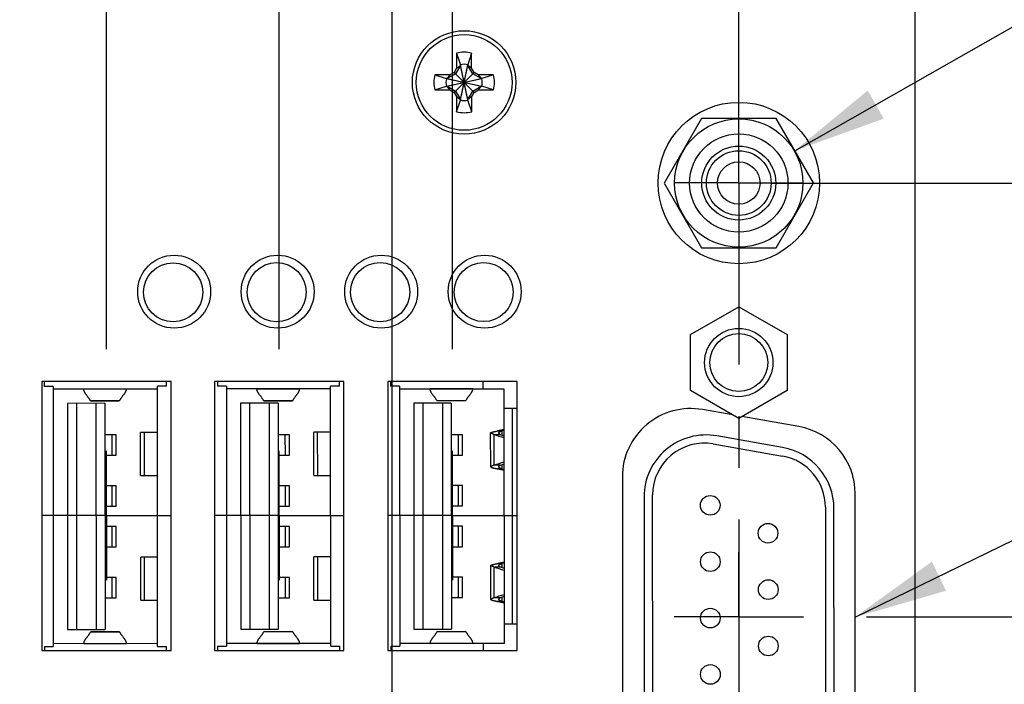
# Model space of a CAD drawing. Header units: inches. Extents: x 0.2 to 16.8, y 0.2 to 10.8.
# Tile 8 of 17: x 8.4 to 10.3, y 6.5 to 7.8. Entities that reach past the tile are written whole.
import ezdxf

# ---------------------------------------------------------------- set-up
doc = ezdxf.new("R2010")
doc.units = ezdxf.units.IN
doc.header["$LTSCALE"] = 0.935
doc.header["$MEASUREMENT"] = 0
doc.linetypes.add('CENTER', pattern=[0.6, 0.375, -0.075, 0.075, -0.075])
doc.layers.get('0').update_dxf_attribs({"linetype": 'CONTINUOUS'})
for name, color, linetype in [('02___PRT_ALL_AXES', 7, 'CONTINUOUS'), ('DETAIL', 7, 'CONTINUOUS'), ('DIMENSIONS', 7, 'CONTINUOUS')]:
    doc.layers.add(name, color=color, linetype=linetype)
doc.styles.get("Standard").update_dxf_attribs({"font": 'txt', "width": 0.8})
doc.dimstyles.new('DIMSTYLE_1', dxfattribs={"dimtxt": 0.125, "dimasz": 0.18, "dimexe": 0.125, "dimexo": 0.0625, "dimgap": 0.09, "dimtad": 0, "dimtih": 1, "dimtoh": 1, "dimdec": 3, "dimzin": 4, "dimdsep": 46, "dimtxsty": 'STANDARD', "dimblk": '_FILLED', "dimblk1": '_FILLED', "dimblk2": '_FILLED', "dimcen": 0.09, "dimadec": 0, "dimazin": 0, "dimtp": 0.01, "dimtm": 0.01, "dimtfac": 1, "dimtdec": 3, "dimtofl": 0, "dimtmove": 0, "dimatfit": 3, "dimldrblk": '_FILLED', "dimfxl": 1, "dimtolj": 1, "dimtzin": 4, "dimarcsym": 0})
doc.dimstyles.get("Standard").update_dxf_attribs({"dimtxt": 0.125, "dimasz": 0.18, "dimexe": 0.125, "dimexo": 0.0625, "dimgap": 0.09, "dimtad": 0, "dimtih": 1, "dimtoh": 1, "dimdec": 3, "dimzin": 4, "dimdsep": 46, "dimtxsty": 'STANDARD', "dimblk": '_FILLED', "dimblk1": '_FILLED', "dimblk2": '_FILLED', "dimcen": 0.09, "dimadec": 0, "dimazin": 0, "dimtol": 1, "dimtp": 0.01, "dimtm": 0.01, "dimtfac": 1, "dimtdec": 3, "dimtofl": 0, "dimtmove": 0, "dimatfit": 3, "dimldrblk": '_FILLED', "dimfxl": 1, "dimtolj": 1, "dimtzin": 4, "dimarcsym": 0})

# ---------------------------------------------------------------- blocks, each defined once
blk = doc.blocks.new('*D4')
at = {"layer": 'DIMENSIONS', "color": 2, "linetype": 'CONTINUOUS'}
blk.add_line((10.0639, 6.6359), (10.8464, 6.6359), dxfattribs=at)
at = {"layer": 'DIMENSIONS', "color": 2, "linetype": 'CONTINUOUS', "insert": (10.9089, 6.6984), "char_height": 0.125, "width": 1.325, "attachment_point": 1, "line_spacing_factor": 0.9}
blk.add_mtext('3.430{\\Ftxt.shx;\\W1.000000;\\H0.125000; }[87.12]', dxfattribs=at)
blk = doc.blocks.new('_FILLED')
at = {"color": 0, "linetype": 'BYBLOCK'}
blk.add_solid([(0, 0), (-1, 0.174), (-1, -0.174)], dxfattribs=at)
blk = doc.blocks.new('*D5')
at = {"layer": 'DIMENSIONS', "color": 2, "linetype": 'CONTINUOUS'}
blk.add_line((9.8799, 7.4748), (10.8464, 7.4748), dxfattribs=at)
at = {"layer": 'DIMENSIONS', "color": 2, "linetype": 'CONTINUOUS', "insert": (10.9089, 7.5373), "char_height": 0.125, "width": 1.425, "attachment_point": 1, "line_spacing_factor": 0.9}
blk.add_mtext('4.269{\\Ftxt.shx;\\W1.000000;\\H0.125000; }[108.43]', dxfattribs=at)
blk = doc.blocks.new('*D17')
at = {"layer": 'DIMENSIONS', "color": 2, "linetype": 'CONTINUOUS'}
blk.add_line((8.2604, 7.1539), (8.2604, 8.837), dxfattribs=at)
at = {"layer": 'DIMENSIONS', "color": 2, "linetype": 'CONTINUOUS', "insert": (8.1979, 8.8995), "char_height": 0.125, "width": 1.325, "attachment_point": 1, "rotation": 90, "line_spacing_factor": 0.9}
blk.add_mtext('1.404{\\Ftxt.shx;\\W1.000000;\\H0.125000; }[35.67]', dxfattribs=at)
blk = doc.blocks.new('*D18')
at = {"layer": 'DIMENSIONS', "color": 2, "linetype": 'CONTINUOUS'}
blk.add_line((8.5954, 7.1539), (8.5954, 8.837), dxfattribs=at)
at = {"layer": 'DIMENSIONS', "color": 2, "linetype": 'CONTINUOUS', "insert": (8.5329, 8.8995), "char_height": 0.125, "width": 1.325, "attachment_point": 1, "rotation": 90, "line_spacing_factor": 0.9}
blk.add_mtext('1.069{\\Ftxt.shx;\\W1.000000;\\H0.125000; }[27.16]', dxfattribs=at)
blk = doc.blocks.new('*D19')
at = {"layer": 'DIMENSIONS', "color": 2, "linetype": 'CONTINUOUS'}
blk.add_line((8.9294, 7.1539), (8.9294, 8.837), dxfattribs=at)
at = {"layer": 'DIMENSIONS', "color": 2, "linetype": 'CONTINUOUS', "insert": (8.8669, 8.8995), "char_height": 0.125, "width": 1.225, "attachment_point": 1, "rotation": 90, "line_spacing_factor": 0.9}
blk.add_mtext('.735{\\Ftxt.shx;\\W1.000000;\\H0.125000; }[18.68]', dxfattribs=at)
blk = doc.blocks.new('*D20')
at = {"layer": 'DIMENSIONS', "color": 2, "linetype": 'CONTINUOUS'}
for p, q in [((9.4937, 8.5109), (9.4937, 8.837)), ((9.2644, 8.4345), (9.4937, 8.5109)), ((9.2644, 7.1539), (9.2644, 8.4345))]:
    blk.add_line(p, q, dxfattribs=at)
at = {"layer": 'DIMENSIONS', "color": 2, "linetype": 'CONTINUOUS', "insert": (9.4312, 8.8995), "char_height": 0.125, "width": 1.225, "attachment_point": 1, "rotation": 90, "line_spacing_factor": 0.9}
blk.add_mtext('.400{\\Ftxt.shx;\\W1.000000;\\H0.125000; }[10.17]', dxfattribs=at)
blk = doc.blocks.new('*D21')
at = {"layer": 'DIMENSIONS', "color": 2, "linetype": 'CONTINUOUS'}
blk.add_line((9.8174, 7.5373), (9.8174, 8.837), dxfattribs=at)
at = {"layer": 'DIMENSIONS', "color": 2, "linetype": 'CONTINUOUS', "insert": (9.7549, 8.8995), "char_height": 0.125, "width": 1.125, "attachment_point": 1, "rotation": 90, "line_spacing_factor": 0.9}
blk.add_mtext('.153{\\Ftxt.shx;\\W1.000000;\\H0.125000; }[3.88]', dxfattribs=at)
blk = doc.blocks.new('*D27')
at = {"layer": 'DIMENSIONS', "color": 2, "linetype": 'CONTINUOUS'}
blk.add_line((7.4434, 6.4705), (7.4434, 8.837), dxfattribs=at)
at = {"layer": 'DIMENSIONS', "color": 2, "linetype": 'CONTINUOUS', "insert": (7.3809, 8.8995), "char_height": 0.125, "width": 1.325, "attachment_point": 1, "rotation": 90, "line_spacing_factor": 0.9}
blk.add_mtext('2.221{\\Ftxt.shx;\\W1.000000;\\H0.125000; }[56.42]', dxfattribs=at)
blk = doc.blocks.new('*D30')
at = {"layer": 'DIMENSIONS', "color": 2, "linetype": 'CONTINUOUS'}
blk.add_line((9.1474, 6.3565), (9.1474, 8.837), dxfattribs=at)
at = {"layer": 'DIMENSIONS', "color": 2, "linetype": 'CONTINUOUS', "insert": (9.0849, 8.8995), "char_height": 0.125, "width": 1.225, "attachment_point": 1, "rotation": 90, "line_spacing_factor": 0.9}
blk.add_mtext('.517{\\Ftxt.shx;\\W1.000000;\\H0.125000; }[13.14]', dxfattribs=at)

msp = doc.modelspace()

# ---------------------------------------------------------------- linework, layer by layer
at = {"color": 7, "linetype": 'CONTINUOUS'}
for p, q in [((10.1584, 3.8556), (10.1584, 8.149)), ((9.2721, 7.7259), (9.2721, 7.6968)), ((9.2721, 7.7259), (9.2794, 7.7036)), ((9.3012, 7.7259), (9.2939, 7.7036)), ((9.3012, 7.6968), (9.3012, 7.7259)), ((9.2674, 7.6886), (9.2592, 7.6839)), ((9.2721, 7.6968), (9.2674, 7.6886)), ((9.2674, 7.65), (9.306, 7.6886)), ((9.306, 7.65), (9.2674, 7.6886)), ((9.2794, 7.7022), (9.27, 7.6859)), ((9.2721, 7.6968), (9.2794, 7.7022)), ((9.2794, 7.635), (9.2939, 7.7036)), ((9.2794, 7.7036), (9.2794, 7.7022)), ((9.294, 7.635), (9.2794, 7.7036)), ((9.2794, 7.6364), (9.2939, 7.7022)), ((9.294, 7.6365), (9.2794, 7.7022)), ((9.2939, 7.7022), (9.2939, 7.7036)), ((9.3033, 7.686), (9.2939, 7.7022)), ((9.3012, 7.6968), (9.2939, 7.7022)), ((9.306, 7.6886), (9.3012, 7.6968)), ((9.3141, 7.6839), (9.306, 7.6886)), ((9.2592, 7.6839), (9.23, 7.6838)), ((9.23, 7.6838), (9.2523, 7.6766)), ((9.2538, 7.6766), (9.2523, 7.6766)), ((9.2523, 7.6766), (9.321, 7.662)), ((9.2524, 7.662), (9.321, 7.6766)), ((9.27, 7.6859), (9.2538, 7.6766)), ((9.2592, 7.6839), (9.2538, 7.6766)), ((9.2538, 7.662), (9.3195, 7.6766)), ((9.2538, 7.6766), (9.3195, 7.662)), ((9.3195, 7.6766), (9.3033, 7.686)), ((9.3141, 7.6839), (9.3195, 7.6766)), ((9.3433, 7.6839), (9.3141, 7.6839)), ((9.321, 7.6766), (9.3195, 7.6766)), ((9.3433, 7.6839), (9.321, 7.6766)), ((9.2301, 7.6547), (9.2524, 7.662)), ((9.2301, 7.6547), (9.2592, 7.6547)), ((9.2524, 7.662), (9.2538, 7.662)), ((9.2592, 7.6547), (9.2538, 7.662)), ((9.2538, 7.662), (9.27, 7.6527)), ((9.2592, 7.6547), (9.2674, 7.65)), ((9.2674, 7.65), (9.2721, 7.6418)), ((9.27, 7.6527), (9.2794, 7.6364)), ((9.294, 7.6365), (9.3033, 7.6527)), ((9.3013, 7.6418), (9.306, 7.65)), ((9.3033, 7.6527), (9.3195, 7.662)), ((9.306, 7.65), (9.3142, 7.6548)), ((9.3142, 7.6548), (9.3195, 7.662)), ((9.3142, 7.6548), (9.3433, 7.6548)), ((9.3195, 7.662), (9.321, 7.662)), ((9.3433, 7.6548), (9.321, 7.662)), ((9.2721, 7.6418), (9.2721, 7.6127)), ((9.2721, 7.6418), (9.2794, 7.6364)), ((9.2721, 7.6127), (9.2794, 7.635)), ((9.2794, 7.6364), (9.2794, 7.635)), ((9.3013, 7.6418), (9.294, 7.6365)), ((9.294, 7.635), (9.294, 7.6365)), ((9.3013, 7.6127), (9.294, 7.635)), ((9.3013, 7.6127), (9.3013, 7.6418)), ((9.7452, 7.5998), (9.6731, 7.4747)), ((9.8895, 7.5998), (9.7452, 7.5998)), ((9.9618, 7.4749), (9.8895, 7.5998)), ((9.6731, 7.4747), (9.7453, 7.3498)), ((9.8897, 7.3498), (9.9618, 7.4749)), ((9.7453, 7.3498), (9.8897, 7.3498)), ((9.7239, 7.1817), (9.8174, 7.2358)), ((9.8174, 7.2358), (9.9109, 7.1818)), ((9.724, 7.0738), (9.7239, 7.1817)), ((9.9109, 7.1818), (9.911, 7.0739)), ((8.4704, 7.0914), (8.4704, 6.5714)), ((8.7204, 7.0914), (8.4704, 7.0914)), ((8.4753, 7.0914), (8.4753, 7.0818)), ((8.4926, 7.0818), (8.4753, 7.0818)), ((8.4926, 7.0818), (8.4929, 6.579)), ((8.6945, 6.5791), (8.6942, 7.0819)), ((8.7115, 7.0819), (8.6942, 7.0819)), ((8.7115, 7.0819), (8.7115, 7.0914)), ((8.7204, 6.5714), (8.7204, 7.0914)), ((8.8044, 7.0914), (8.8044, 6.5714)), ((9.0544, 7.0914), (8.8044, 7.0914)), ((8.8099, 7.0914), (8.8099, 7.082)), ((8.8273, 7.082), (8.8099, 7.082)), ((8.8273, 7.082), (8.8276, 6.5792)), ((9.0291, 6.5793), (9.0288, 7.0821)), ((9.0462, 7.0821), (9.0288, 7.0821)), ((9.0462, 7.0821), (9.0462, 7.0914)), ((9.0544, 6.5714), (9.0544, 7.0914)), ((9.1394, 7.0914), (9.1394, 6.5714)), ((9.3894, 7.0914), (9.1394, 7.0914)), ((9.1446, 7.0914), (9.1446, 7.0822)), ((9.1619, 7.0822), (9.1446, 7.0822)), ((9.1619, 7.0822), (9.1622, 6.5794)), ((9.3237, 7.0769), (9.3237, 7.0914)), ((9.3894, 6.5714), (9.3894, 7.0914)), ((8.6942, 7.0766), (8.4926, 7.0765)), ((8.5517, 7.0765), (8.5517, 7.0763)), ((8.6335, 7.0764), (8.5517, 7.0763)), ((8.6335, 7.0764), (8.6335, 7.0765)), ((9.0288, 7.0768), (8.8273, 7.0767)), ((8.8864, 7.0767), (8.8864, 7.0765)), ((8.9682, 7.0766), (8.8864, 7.0765)), ((8.9682, 7.0766), (8.9682, 7.0767)), ((9.1619, 7.0768), (9.3635, 7.077)), ((9.221, 7.0769), (9.221, 7.0767)), ((9.3028, 7.0768), (9.221, 7.0767)), ((9.3028, 7.0768), (9.3028, 7.0769)), ((9.3635, 7.077), (9.3638, 6.5848)), ((9.8175, 7.0198), (9.724, 7.0738)), ((9.911, 7.0739), (9.8175, 7.0198)), ((8.5926, 7.049), (8.5202, 7.0489)), ((8.5202, 7.0489), (8.5205, 6.6119)), ((8.5375, 7.0489), (8.5378, 6.6119)), ((8.5645, 7.0541), (8.6207, 7.0541)), ((8.5649, 7.0537), (8.5645, 7.0541)), ((8.5649, 7.0537), (8.6204, 7.0538)), ((8.5753, 7.0489), (8.5756, 6.6119)), ((8.5926, 7.049), (8.5929, 6.6119)), ((8.6204, 7.0538), (8.6207, 7.0541)), ((8.9273, 7.0492), (8.8548, 7.0491)), ((8.8548, 7.0491), (8.8551, 6.6121)), ((8.8722, 7.0491), (8.8724, 6.6121)), ((8.8992, 7.0543), (8.9554, 7.0543)), ((8.8995, 7.0539), (8.8992, 7.0543)), ((8.8995, 7.0539), (8.955, 7.054)), ((8.91, 7.0491), (8.9102, 6.6121)), ((8.9273, 7.0492), (8.9275, 6.6121)), ((8.955, 7.054), (8.9554, 7.0543)), ((9.1895, 7.0493), (9.1897, 6.6123)), ((9.2619, 7.0493), (9.1895, 7.0493)), ((9.2068, 7.0493), (9.2071, 6.6123)), ((9.2338, 7.0545), (9.29, 7.0545)), ((9.2342, 7.0541), (9.2338, 7.0545)), ((9.2342, 7.0541), (9.2897, 7.0542)), ((9.2446, 7.0493), (9.2449, 6.6123)), ((9.2619, 7.0493), (9.2622, 6.6123)), ((9.2897, 7.0542), (9.29, 7.0545)), ((9.3635, 7.0396), (9.3894, 7.0396)), ((9.3793, 7.0396), (9.3795, 6.6223)), ((9.806, 7.0264), (9.7474, 7.0368)), ((9.9334, 7.004), (9.8236, 7.0234)), ((8.6143, 6.9879), (8.5927, 6.9879)), ((8.6066, 6.9486), (8.6066, 6.9879)), ((8.6143, 6.9486), (8.6143, 6.9879)), ((8.6616, 6.9092), (8.6616, 6.9927)), ((8.6942, 6.9927), (8.6616, 6.9927)), ((8.6684, 6.9927), (8.6684, 6.9092)), ((8.949, 6.9881), (8.9273, 6.9881)), ((8.9413, 6.9488), (8.9412, 6.9881)), ((8.949, 6.9488), (8.949, 6.9881)), ((8.9963, 6.9094), (8.9962, 6.9929)), ((9.0289, 6.9929), (8.9962, 6.9929)), ((9.003, 6.9929), (9.0031, 6.9094)), ((9.2836, 6.9883), (9.262, 6.9883)), ((9.2759, 6.949), (9.2759, 6.9883)), ((9.2836, 6.949), (9.2836, 6.9883)), ((9.338, 6.9261), (9.3379, 6.9918)), ((9.3441, 6.9889), (9.3441, 6.9291)), ((9.3441, 6.9889), (9.3563, 6.9889)), ((9.3517, 6.9957), (9.3596, 6.9957)), ((9.3596, 6.9957), (9.3596, 6.9878)), ((9.9021, 6.9636), (9.7751, 6.986)), ((9.7681, 6.9704), (9.9021, 6.9469)), ((8.5927, 6.9486), (8.6143, 6.9486)), ((8.9273, 6.9488), (8.949, 6.9488)), ((9.262, 6.949), (9.2836, 6.949)), ((9.3564, 6.9291), (9.3441, 6.9291)), ((9.3596, 6.9302), (9.3596, 6.9223)), ((8.6616, 6.9092), (8.6943, 6.9092)), ((8.9963, 6.9094), (9.0289, 6.9094)), ((9.3596, 6.9223), (9.3518, 6.9223)), ((9.5924, 6.9068), (9.5924, 6.3648)), ((8.6144, 6.8895), (8.5927, 6.8895)), ((8.6067, 6.8501), (8.6067, 6.8895)), ((8.6144, 6.8501), (8.6144, 6.8895)), ((8.949, 6.8897), (8.9274, 6.8897)), ((8.9413, 6.8503), (8.9413, 6.8897)), ((8.9491, 6.8503), (8.949, 6.8897)), ((9.2837, 6.8899), (9.262, 6.8899)), ((9.276, 6.8505), (9.2759, 6.8899)), ((9.2837, 6.8505), (9.2837, 6.8899)), ((9.6511, 6.3995), (9.6508, 6.8719)), ((10.0424, 6.3976), (10.0424, 6.874)), ((8.5928, 6.8501), (8.6144, 6.8501)), ((8.9274, 6.8503), (8.9491, 6.8503)), ((9.262, 6.8505), (9.2837, 6.8505)), ((9.6343, 6.8677), (9.6346, 6.4037)), ((9.9848, 6.8484), (9.9851, 6.4234)), ((10.0016, 6.4263), (10.0013, 6.8455)), ((9.2837, 6.8112), (9.2621, 6.8112)), ((9.276, 6.7718), (9.276, 6.8112)), ((9.2837, 6.7718), (9.2837, 6.8112)), ((8.6144, 6.8108), (8.5928, 6.8108)), ((8.6067, 6.7714), (8.6067, 6.8108)), ((8.6145, 6.7714), (8.6144, 6.8108)), ((8.9491, 6.811), (8.9274, 6.811)), ((8.9414, 6.7716), (8.9413, 6.811)), ((8.9491, 6.7716), (8.9491, 6.811)), ((8.5928, 6.7714), (8.6145, 6.7714)), ((8.9274, 6.7716), (8.9491, 6.7716)), ((9.2621, 6.7718), (9.2837, 6.7718)), ((8.6944, 6.7518), (8.6617, 6.7517)), ((8.6618, 6.6683), (8.6617, 6.7517)), ((8.6685, 6.7518), (8.6686, 6.6683)), ((9.029, 6.752), (8.9964, 6.7519)), ((8.9964, 6.6685), (8.9964, 6.7519)), ((9.0032, 6.752), (9.0032, 6.6685)), ((9.3381, 6.6698), (9.3381, 6.7355)), ((9.3519, 6.7394), (9.3597, 6.7394)), ((9.3597, 6.7394), (9.3598, 6.7315)), ((9.3442, 6.7326), (9.3443, 6.6728)), ((9.3442, 6.7326), (9.3565, 6.7326)), ((8.6145, 6.7123), (8.5928, 6.7123)), ((8.6068, 6.673), (8.6068, 6.7123)), ((8.6145, 6.673), (8.6145, 6.7123)), ((8.9491, 6.7125), (8.9275, 6.7125)), ((8.9414, 6.6732), (8.9414, 6.7125)), ((8.9492, 6.6732), (8.9491, 6.7125)), ((9.2838, 6.7127), (9.2621, 6.7127)), ((9.2761, 6.6734), (9.2761, 6.7127)), ((9.2838, 6.6734), (9.2838, 6.7127)), ((8.5929, 6.673), (8.6145, 6.673)), ((8.6618, 6.6683), (8.6944, 6.6683)), ((8.9275, 6.6732), (8.9492, 6.6732)), ((8.9964, 6.6685), (9.0291, 6.6685)), ((9.2621, 6.6734), (9.2838, 6.6734)), ((9.3565, 6.6728), (9.3443, 6.6728)), ((9.3598, 6.666), (9.3519, 6.666)), ((9.3598, 6.6739), (9.3598, 6.666)), ((9.3894, 6.6223), (9.3638, 6.6222)), ((8.5205, 6.6119), (8.5929, 6.6119)), ((8.5651, 6.6071), (8.5648, 6.6068)), ((8.621, 6.6068), (8.5648, 6.6068)), ((8.6207, 6.6072), (8.5651, 6.6071)), ((8.6207, 6.6072), (8.621, 6.6068)), ((8.8551, 6.6121), (8.9275, 6.6121)), ((8.8998, 6.6073), (8.8994, 6.607)), ((8.9556, 6.607), (8.8994, 6.607)), ((8.9553, 6.6074), (8.8998, 6.6073)), ((8.9553, 6.6074), (8.9556, 6.607)), ((9.1897, 6.6123), (9.2622, 6.6123)), ((9.2344, 6.6075), (9.2341, 6.6072)), ((9.2903, 6.6072), (9.2341, 6.6072)), ((9.2899, 6.6076), (9.2344, 6.6075)), ((9.2899, 6.6076), (9.2903, 6.6072)), ((8.6945, 6.5844), (8.4929, 6.5843)), ((8.552, 6.5845), (8.6338, 6.5846)), ((8.552, 6.5845), (8.552, 6.5844)), ((8.6338, 6.5844), (8.6338, 6.5846)), ((9.0291, 6.5846), (8.8276, 6.5845)), ((8.8867, 6.5847), (8.9684, 6.5848)), ((8.8867, 6.5847), (8.8867, 6.5846)), ((8.9684, 6.5846), (8.9684, 6.5848)), ((9.3638, 6.5848), (9.1622, 6.5847)), ((9.2213, 6.5849), (9.3031, 6.585)), ((9.2213, 6.5849), (9.2213, 6.5848)), ((9.3031, 6.5848), (9.3031, 6.585)), ((9.324, 6.5714), (9.324, 6.5848)), ((8.4704, 6.5714), (8.7204, 6.5714)), ((8.4756, 6.579), (8.4756, 6.5714)), ((8.4756, 6.579), (8.4929, 6.579)), ((8.6945, 6.5791), (8.7118, 6.5791)), ((8.7118, 6.5714), (8.7118, 6.5791)), ((8.8044, 6.5714), (9.0544, 6.5714)), ((8.8102, 6.5792), (8.8102, 6.5714)), ((8.8102, 6.5792), (8.8276, 6.5792)), ((9.0291, 6.5793), (9.0465, 6.5793)), ((9.0465, 6.5714), (9.0465, 6.5793)), ((9.1394, 6.5714), (9.3894, 6.5714)), ((9.1449, 6.5794), (9.1449, 6.5714)), ((9.1449, 6.5794), (9.1622, 6.5794))]:
    msp.add_line(p, q, dxfattribs=at)
for centre, radius in [((9.2867, 7.6693), 0.1), ((9.2867, 7.6693), 0.0925), ((9.8174, 7.4748), 0.156), ((9.8174, 7.4748), 0.124), ((9.8174, 7.4748), 0.095), ((9.8174, 7.4748), 0.0715), ((9.8174, 7.4748), 0.0625), ((9.8174, 7.4748), 0.041), ((8.7264, 7.2648), 0.0705), ((8.9264, 7.2648), 0.0705), ((9.1264, 7.2648), 0.0705), ((9.3264, 7.2648), 0.0705), ((8.7244, 7.2636), 0.0571), ((8.9244, 7.2638), 0.0571), ((9.1244, 7.2639), 0.0571), ((9.3244, 7.264), 0.0571), ((9.8174, 7.1278), 0.066), ((9.8174, 7.1278), 0.056), ((9.7623, 6.8518), 0.019), ((9.8738, 6.7978), 0.019), ((9.7624, 6.7428), 0.019), ((9.8744, 6.6888), 0.019), ((9.7624, 6.6338), 0.019), ((9.8745, 6.5798), 0.019), ((9.7625, 6.5248), 0.019)]:
    msp.add_circle(centre, radius, dxfattribs=at)
for centre, radius, start, end in [((9.2867, 7.6693), 0.0585, 75.6064, 104.4618), ((9.2867, 7.6693), 0.0351, 78.0505, 102.0177), ((9.2867, 7.6693), 0.0585, 165.6064, 194.4618), ((9.2867, 7.6693), 0.0351, 168.0505, 192.0177), ((9.2867, 7.6693), 0.0351, 348.0505, 12.0177), ((9.2867, 7.6693), 0.0585, 345.6064, 14.4618), ((9.2867, 7.6693), 0.0351, 258.0505, 282.0177), ((9.2867, 7.6693), 0.0585, 255.6064, 284.4618), ((9.7244, 6.9068), 0.132, 80, 180), ((9.9104, 6.874), 0.132, 0, 80), ((9.4307, 7.2349), 0.2608, 250.5944, 255.0685), ((9.3884, 6.8389), 0.161, 98.8723, 103.1548), ((9.4432, 7.2357), 0.2617, 250.6026, 252.2683), ((9.3982, 6.83), 0.1701, 101.7696, 103.1272), ((9.7543, 6.8678), 0.12, 80.0341, 180.0341), ((9.7508, 6.8719), 0.1, 80.0341, 180.0341), ((9.8813, 6.8454), 0.12, 0.0341, 80.0341), ((9.8848, 6.8484), 0.1, 0.0341, 80.0341), ((9.4311, 6.6832), 0.2608, 105.0007, 109.4747), ((9.4433, 6.683), 0.261, 107.7985, 109.4688), ((9.3882, 7.0791), 0.161, 256.913, 261.1954), ((9.3981, 7.088), 0.1701, 256.9405, 258.2982), ((9.3885, 6.5826), 0.161, 98.8723, 103.1548), ((9.3984, 6.5737), 0.1701, 101.7696, 103.1272), ((9.4309, 6.9786), 0.2608, 250.5944, 255.0685), ((9.4434, 6.9794), 0.2617, 250.6026, 252.2683), ((9.4312, 6.4269), 0.2608, 105.0007, 109.4747), ((9.3884, 6.8228), 0.161, 256.913, 261.1954), ((9.4435, 6.4267), 0.261, 107.7985, 109.4688), ((9.3982, 6.8317), 0.1701, 256.9405, 258.2982)]:
    msp.add_arc(centre, radius, start, end, dxfattribs=at)
for points, knots in [([(8.5645, 7.0541), (8.5644, 7.0543), (8.5642, 7.0548), (8.5638, 7.0555), (8.5634, 7.0562), (8.563, 7.0569), (8.5625, 7.0576), (8.5619, 7.0585), (8.5611, 7.0597), (8.56, 7.061), (8.5589, 7.0624), (8.5579, 7.0638), (8.5568, 7.0652), (8.556, 7.0664), (8.5553, 7.0673), (8.5549, 7.068), (8.5544, 7.0687), (8.554, 7.0694), (8.5536, 7.0701), (8.5532, 7.0708), (8.5529, 7.0715), (8.5526, 7.0721), (8.5523, 7.0728), (8.5521, 7.0735), (8.552, 7.0742), (8.5518, 7.0749), (8.5517, 7.0756), (8.5517, 7.0761), (8.5517, 7.0763)], [0, 0, 0, 0, 0.029863, 0.060274, 0.091216, 0.122663, 0.154578, 0.18692, 0.252683, 0.319517, 0.386934, 0.454424, 0.521472, 0.587584, 0.620146, 0.652307, 0.684023, 0.715254, 0.745967, 0.776141, 0.805764, 0.834836, 0.863376, 0.891415, 0.919009, 0.946234, 0.973189, 1, 1, 1, 1]), ([(8.6335, 7.0764), (8.6335, 7.0761), (8.6335, 7.0757), (8.6334, 7.075), (8.6333, 7.0743), (8.6331, 7.0736), (8.6329, 7.0729), (8.6326, 7.0722), (8.6323, 7.0715), (8.632, 7.0708), (8.6316, 7.0701), (8.6312, 7.0694), (8.6308, 7.0687), (8.6304, 7.068), (8.6299, 7.0673), (8.6293, 7.0664), (8.6284, 7.0652), (8.6274, 7.0638), (8.6263, 7.0625), (8.6252, 7.0611), (8.6242, 7.0597), (8.6234, 7.0585), (8.6227, 7.0576), (8.6223, 7.0569), (8.6219, 7.0562), (8.6214, 7.0555), (8.6211, 7.0548), (8.6208, 7.0543), (8.6207, 7.0541)], [0, 0, 0, 0, 0.026811, 0.053766, 0.080991, 0.108585, 0.136624, 0.165164, 0.194236, 0.223859, 0.254033, 0.284746, 0.315977, 0.347693, 0.379854, 0.412416, 0.478528, 0.545576, 0.613066, 0.680483, 0.747317, 0.81308, 0.845422, 0.877337, 0.908784, 0.939726, 0.970137, 1, 1, 1, 1]), ([(8.8992, 7.0543), (8.8991, 7.0545), (8.8988, 7.055), (8.8985, 7.0557), (8.8981, 7.0564), (8.8976, 7.0571), (8.8972, 7.0578), (8.8965, 7.0587), (8.8957, 7.0599), (8.8947, 7.0612), (8.8936, 7.0626), (8.8925, 7.064), (8.8915, 7.0654), (8.8906, 7.0666), (8.89, 7.0675), (8.8895, 7.0682), (8.8891, 7.0689), (8.8886, 7.0696), (8.8882, 7.0703), (8.8879, 7.071), (8.8876, 7.0717), (8.8873, 7.0723), (8.887, 7.073), (8.8868, 7.0737), (8.8866, 7.0744), (8.8865, 7.0751), (8.8864, 7.0758), (8.8864, 7.0763), (8.8864, 7.0765)], [0, 0, 0, 0, 0.029863, 0.060274, 0.091216, 0.122663, 0.154578, 0.18692, 0.252683, 0.319517, 0.386934, 0.454424, 0.521472, 0.587584, 0.620146, 0.652307, 0.684023, 0.715254, 0.745967, 0.776141, 0.805764, 0.834836, 0.863376, 0.891415, 0.919009, 0.946234, 0.973189, 1, 1, 1, 1]), ([(8.9682, 7.0766), (8.9682, 7.0763), (8.9681, 7.0759), (8.9681, 7.0752), (8.9679, 7.0745), (8.9678, 7.0738), (8.9675, 7.0731), (8.9673, 7.0724), (8.967, 7.0717), (8.9667, 7.071), (8.9663, 7.0703), (8.9659, 7.0696), (8.9655, 7.0689), (8.965, 7.0682), (8.9646, 7.0675), (8.9639, 7.0666), (8.9631, 7.0654), (8.962, 7.064), (8.961, 7.0627), (8.9599, 7.0613), (8.9588, 7.0599), (8.958, 7.0587), (8.9574, 7.0578), (8.9569, 7.0571), (8.9565, 7.0564), (8.9561, 7.0557), (8.9557, 7.055), (8.9555, 7.0545), (8.9554, 7.0543)], [0, 0, 0, 0, 0.026811, 0.053766, 0.080991, 0.108585, 0.136624, 0.165164, 0.194236, 0.223859, 0.254033, 0.284746, 0.315977, 0.347693, 0.379854, 0.412416, 0.478528, 0.545576, 0.613066, 0.680483, 0.747317, 0.81308, 0.845422, 0.877337, 0.908784, 0.939726, 0.970137, 1, 1, 1, 1]), ([(9.2338, 7.0545), (9.2337, 7.0547), (9.2335, 7.0552), (9.2331, 7.0559), (9.2327, 7.0566), (9.2323, 7.0573), (9.2318, 7.058), (9.2312, 7.0589), (9.2303, 7.0601), (9.2293, 7.0614), (9.2282, 7.0628), (9.2272, 7.0642), (9.2261, 7.0656), (9.2253, 7.0668), (9.2246, 7.0677), (9.2241, 7.0684), (9.2237, 7.0691), (9.2233, 7.0698), (9.2229, 7.0705), (9.2225, 7.0712), (9.2222, 7.0719), (9.2219, 7.0725), (9.2216, 7.0732), (9.2214, 7.0739), (9.2212, 7.0746), (9.2211, 7.0753), (9.221, 7.076), (9.221, 7.0765), (9.221, 7.0767)], [0, 0, 0, 0, 0.029863, 0.060274, 0.091216, 0.122663, 0.154578, 0.18692, 0.252683, 0.319517, 0.386934, 0.454424, 0.521472, 0.587584, 0.620146, 0.652307, 0.684023, 0.715254, 0.745967, 0.776141, 0.805764, 0.834836, 0.863376, 0.891415, 0.919009, 0.946234, 0.973189, 1, 1, 1, 1]), ([(9.3028, 7.0768), (9.3028, 7.0765), (9.3028, 7.0761), (9.3027, 7.0754), (9.3026, 7.0747), (9.3024, 7.074), (9.3022, 7.0733), (9.3019, 7.0726), (9.3016, 7.0719), (9.3013, 7.0712), (9.3009, 7.0705), (9.3005, 7.0698), (9.3001, 7.0691), (9.2997, 7.0684), (9.2992, 7.0677), (9.2986, 7.0668), (9.2977, 7.0656), (9.2967, 7.0642), (9.2956, 7.0629), (9.2945, 7.0615), (9.2935, 7.0601), (9.2927, 7.0589), (9.292, 7.058), (9.2916, 7.0573), (9.2911, 7.0566), (9.2907, 7.0559), (9.2904, 7.0552), (9.2901, 7.0547), (9.29, 7.0545)], [0, 0, 0, 0, 0.026811, 0.053766, 0.080991, 0.108585, 0.136624, 0.165164, 0.194236, 0.223859, 0.254033, 0.284746, 0.315977, 0.347693, 0.379854, 0.412416, 0.478528, 0.545576, 0.613066, 0.680483, 0.747317, 0.81308, 0.845422, 0.877337, 0.908784, 0.939726, 0.970137, 1, 1, 1, 1]), ([(9.3379, 6.9918), (9.3379, 6.9918), (9.3379, 6.9918), (9.338, 6.9919), (9.338, 6.9919), (9.338, 6.992), (9.338, 6.9921), (9.3381, 6.9921), (9.3382, 6.9922), (9.3383, 6.9923), (9.3384, 6.9924), (9.3386, 6.9925), (9.3387, 6.9925), (9.3389, 6.9926), (9.3391, 6.9927), (9.3394, 6.9928), (9.3397, 6.9929), (9.3401, 6.993), (9.3404, 6.9931), (9.3408, 6.9932), (9.3412, 6.9933), (9.3418, 6.9935), (9.3426, 6.9937), (9.3437, 6.9939), (9.3448, 6.9942), (9.3458, 6.9944), (9.3467, 6.9946), (9.3474, 6.9947), (9.348, 6.9949), (9.3488, 6.995), (9.3493, 6.9951), (9.3498, 6.9952), (9.3502, 6.9953), (9.3506, 6.9954), (9.351, 6.9955), (9.3513, 6.9956), (9.3516, 6.9956), (9.3517, 6.9957)], [0, 0, 0, 0, 0.003632, 0.007314, 0.011116, 0.015102, 0.019328, 0.02384, 0.033861, 0.045393, 0.058575, 0.065814, 0.073494, 0.090201, 0.108727, 0.12909, 0.151293, 0.175334, 0.201202, 0.228883, 0.258357, 0.2896, 0.357281, 0.431674, 0.512483, 0.599374, 0.644987, 0.691981, 0.740304, 0.789906, 0.840733, 0.866589, 0.89273, 0.919149, 0.945839, 0.972791, 1, 1, 1, 1]), ([(9.3441, 6.9889), (9.344, 6.9889), (9.3437, 6.989), (9.3434, 6.9891), (9.343, 6.9892), (9.3427, 6.9894), (9.3424, 6.9895), (9.3421, 6.9896), (9.3418, 6.9897), (9.3414, 6.9898), (9.341, 6.99), (9.3407, 6.9901), (9.3403, 6.9902), (9.34, 6.9904), (9.3396, 6.9906), (9.3392, 6.9907), (9.3389, 6.9909), (9.3387, 6.991), (9.3386, 6.9911), (9.3385, 6.9911), (9.3383, 6.9912), (9.3383, 6.9913), (9.3382, 6.9914), (9.3381, 6.9914), (9.338, 6.9915), (9.338, 6.9916), (9.338, 6.9917), (9.3379, 6.9917), (9.3379, 6.9918), (9.3379, 6.9918)], [0, 0, 0, 0, 0.054996, 0.108572, 0.16073, 0.211445, 0.26068, 0.308411, 0.354623, 0.399298, 0.483966, 0.523927, 0.562288, 0.634161, 0.699504, 0.758271, 0.810459, 0.834104, 0.856132, 0.876566, 0.895436, 0.912784, 0.928667, 0.943165, 0.956381, 0.968459, 0.979585, 0.990001, 1, 1, 1, 1]), ([(9.3537, 6.9915), (9.3537, 6.9916), (9.3537, 6.9918), (9.3538, 6.9921), (9.3539, 6.9924), (9.3541, 6.9927), (9.3543, 6.993), (9.3546, 6.9933), (9.3549, 6.9936), (9.3552, 6.9938), (9.3556, 6.9941), (9.3561, 6.9944), (9.3566, 6.9946), (9.3571, 6.9949), (9.3577, 6.9951), (9.3583, 6.9953), (9.3589, 6.9955), (9.3594, 6.9956), (9.3596, 6.9957)], [0, 0, 0, 0, 0.038768, 0.078831, 0.120936, 0.165698, 0.213606, 0.265034, 0.320262, 0.379481, 0.442811, 0.510309, 0.58198, 0.657782, 0.737633, 0.821407, 0.908933, 1, 1, 1, 1]), ([(9.3563, 6.9889), (9.3562, 6.9889), (9.356, 6.989), (9.3556, 6.9892), (9.3553, 6.9893), (9.3549, 6.9895), (9.3547, 6.9897), (9.3544, 6.99), (9.3542, 6.9902), (9.3541, 6.9904), (9.3539, 6.9905), (9.3539, 6.9907), (9.3538, 6.9909), (9.3537, 6.9911), (9.3537, 6.9913), (9.3537, 6.9914), (9.3537, 6.9915)], [0, 0, 0, 0, 0.08566, 0.167571, 0.320263, 0.391258, 0.458825, 0.584276, 0.642666, 0.698488, 0.752058, 0.803733, 0.853914, 0.90304, 0.951576, 1, 1, 1, 1]), ([(9.3441, 6.9291), (9.344, 6.929), (9.3438, 6.9289), (9.3434, 6.9288), (9.3431, 6.9287), (9.3427, 6.9286), (9.3424, 6.9285), (9.3421, 6.9283), (9.3418, 6.9282), (9.3414, 6.9281), (9.3411, 6.928), (9.3407, 6.9278), (9.3404, 6.9277), (9.34, 6.9275), (9.3396, 6.9274), (9.3392, 6.9272), (9.3389, 6.9271), (9.3387, 6.9269), (9.3386, 6.9269), (9.3385, 6.9268), (9.3384, 6.9267), (9.3383, 6.9266), (9.3382, 6.9266), (9.3381, 6.9265), (9.3381, 6.9264), (9.338, 6.9263), (9.338, 6.9263), (9.338, 6.9262), (9.338, 6.9262), (9.338, 6.9261)], [0, 0, 0, 0, 0.054995, 0.108571, 0.160728, 0.211442, 0.260677, 0.308408, 0.354619, 0.399293, 0.483961, 0.523922, 0.562282, 0.634154, 0.699497, 0.758264, 0.810452, 0.834097, 0.856126, 0.87656, 0.89543, 0.912778, 0.928662, 0.94316, 0.956378, 0.968456, 0.979583, 0.99, 1, 1, 1, 1]), ([(9.338, 6.9261), (9.338, 6.9261), (9.338, 6.9261), (9.338, 6.926), (9.338, 6.926), (9.338, 6.9259), (9.3381, 6.9259), (9.3381, 6.9258), (9.3382, 6.9257), (9.3384, 6.9256), (9.3385, 6.9255), (9.3386, 6.9255), (9.3387, 6.9254), (9.3389, 6.9253), (9.3392, 6.9252), (9.3395, 6.9251), (9.3398, 6.925), (9.3401, 6.9249), (9.3405, 6.9248), (9.3408, 6.9247), (9.3413, 6.9246), (9.3419, 6.9244), (9.3427, 6.9242), (9.3437, 6.924), (9.3449, 6.9238), (9.3459, 6.9236), (9.3467, 6.9234), (9.3474, 6.9232), (9.3481, 6.9231), (9.3488, 6.9229), (9.3494, 6.9228), (9.3499, 6.9227), (9.3502, 6.9226), (9.3506, 6.9225), (9.351, 6.9224), (9.3514, 6.9224), (9.3516, 6.9223), (9.3518, 6.9223)], [0, 0, 0, 0, 0.003632, 0.007315, 0.011117, 0.015103, 0.01933, 0.023843, 0.033864, 0.045396, 0.058578, 0.065817, 0.073498, 0.090205, 0.108731, 0.129094, 0.151297, 0.175338, 0.201207, 0.228888, 0.258361, 0.289604, 0.357285, 0.431678, 0.512486, 0.599377, 0.64499, 0.691983, 0.740306, 0.789908, 0.840734, 0.86659, 0.892731, 0.91915, 0.945839, 0.972791, 1, 1, 1, 1]), ([(9.3537, 6.9265), (9.3537, 6.9265), (9.3537, 6.9267), (9.3538, 6.9268), (9.3538, 6.927), (9.3539, 6.9272), (9.354, 6.9274), (9.3541, 6.9276), (9.3542, 6.9277), (9.3544, 6.928), (9.3547, 6.9282), (9.355, 6.9284), (9.3553, 6.9286), (9.3557, 6.9288), (9.356, 6.9289), (9.3563, 6.929), (9.3564, 6.9291)], [0, 0, 0, 0, 0.048425, 0.096961, 0.146088, 0.196271, 0.247946, 0.301516, 0.357339, 0.415729, 0.541179, 0.608746, 0.67974, 0.832431, 0.914341, 1, 1, 1, 1]), ([(9.3596, 6.9223), (9.3594, 6.9223), (9.359, 6.9224), (9.3583, 6.9226), (9.3577, 6.9228), (9.3571, 6.9231), (9.3566, 6.9233), (9.3561, 6.9236), (9.3557, 6.9238), (9.3553, 6.9241), (9.3549, 6.9244), (9.3546, 6.9247), (9.3543, 6.925), (9.3541, 6.9253), (9.3539, 6.9256), (9.3538, 6.9259), (9.3537, 6.9262), (9.3537, 6.9264), (9.3537, 6.9265)], [0, 0, 0, 0, 0.091066, 0.178592, 0.262365, 0.342215, 0.418017, 0.489687, 0.557185, 0.620514, 0.679733, 0.734961, 0.786391, 0.834298, 0.879061, 0.921167, 0.961231, 1, 1, 1, 1]), ([(9.3381, 6.7355), (9.3381, 6.7355), (9.3381, 6.7355), (9.3381, 6.7356), (9.3381, 6.7357), (9.3382, 6.7357), (9.3382, 6.7358), (9.3382, 6.7358), (9.3383, 6.7359), (9.3385, 6.736), (9.3386, 6.7361), (9.3387, 6.7362), (9.3389, 6.7362), (9.339, 6.7363), (9.3393, 6.7364), (9.3396, 6.7365), (9.3399, 6.7366), (9.3402, 6.7367), (9.3406, 6.7368), (9.341, 6.7369), (9.3414, 6.737), (9.342, 6.7372), (9.3428, 6.7374), (9.3438, 6.7376), (9.345, 6.7379), (9.346, 6.7381), (9.3468, 6.7383), (9.3475, 6.7384), (9.3482, 6.7386), (9.3489, 6.7387), (9.3495, 6.7388), (9.35, 6.7389), (9.3504, 6.739), (9.3507, 6.7391), (9.3511, 6.7392), (9.3515, 6.7393), (9.3517, 6.7393), (9.3519, 6.7394)], [0, 0, 0, 0, 0.003632, 0.007314, 0.011116, 0.015102, 0.019328, 0.02384, 0.033861, 0.045393, 0.058575, 0.065814, 0.073494, 0.090201, 0.108727, 0.12909, 0.151293, 0.175334, 0.201202, 0.228883, 0.258357, 0.2896, 0.357281, 0.431674, 0.512483, 0.599374, 0.644987, 0.691981, 0.740304, 0.789906, 0.840733, 0.866589, 0.89273, 0.919149, 0.945839, 0.972791, 1, 1, 1, 1]), ([(9.3442, 6.7326), (9.3441, 6.7326), (9.3439, 6.7327), (9.3435, 6.7328), (9.3432, 6.7329), (9.3429, 6.7331), (9.3425, 6.7332), (9.3422, 6.7333), (9.3419, 6.7334), (9.3415, 6.7335), (9.3412, 6.7337), (9.3408, 6.7338), (9.3405, 6.7339), (9.3401, 6.7341), (9.3397, 6.7343), (9.3393, 6.7344), (9.3391, 6.7346), (9.3389, 6.7347), (9.3387, 6.7348), (9.3386, 6.7348), (9.3385, 6.7349), (9.3384, 6.735), (9.3383, 6.7351), (9.3383, 6.7351), (9.3382, 6.7352), (9.3382, 6.7353), (9.3381, 6.7354), (9.3381, 6.7354), (9.3381, 6.7355), (9.3381, 6.7355)], [0, 0, 0, 0, 0.054996, 0.108572, 0.16073, 0.211445, 0.26068, 0.308411, 0.354623, 0.399298, 0.483966, 0.523927, 0.562288, 0.634161, 0.699504, 0.758271, 0.810459, 0.834104, 0.856132, 0.876566, 0.895436, 0.912784, 0.928667, 0.943165, 0.956381, 0.968459, 0.979585, 0.990001, 1, 1, 1, 1]), ([(9.3538, 6.7352), (9.3538, 6.7353), (9.3539, 6.7355), (9.3539, 6.7358), (9.3541, 6.7361), (9.3542, 6.7364), (9.3545, 6.7367), (9.3547, 6.737), (9.355, 6.7373), (9.3554, 6.7375), (9.3558, 6.7378), (9.3562, 6.7381), (9.3567, 6.7383), (9.3573, 6.7386), (9.3578, 6.7388), (9.3584, 6.739), (9.3591, 6.7392), (9.3595, 6.7393), (9.3597, 6.7394)], [0, 0, 0, 0, 0.038768, 0.078831, 0.120936, 0.165698, 0.213606, 0.265034, 0.320262, 0.379481, 0.442811, 0.510309, 0.58198, 0.657782, 0.737633, 0.821407, 0.908933, 1, 1, 1, 1]), ([(9.3565, 6.7326), (9.3564, 6.7326), (9.3562, 6.7327), (9.3558, 6.7329), (9.3554, 6.733), (9.3551, 6.7333), (9.3548, 6.7335), (9.3546, 6.7337), (9.3544, 6.7339), (9.3542, 6.7341), (9.3541, 6.7342), (9.354, 6.7344), (9.3539, 6.7346), (9.3539, 6.7348), (9.3539, 6.735), (9.3538, 6.7351), (9.3538, 6.7352)], [0, 0, 0, 0, 0.08566, 0.167571, 0.320263, 0.391258, 0.458825, 0.584276, 0.642666, 0.698488, 0.752058, 0.803733, 0.853914, 0.90304, 0.951576, 1, 1, 1, 1]), ([(9.3443, 6.6728), (9.3442, 6.6727), (9.3439, 6.6726), (9.3436, 6.6725), (9.3432, 6.6724), (9.3429, 6.6723), (9.3426, 6.6722), (9.3423, 6.672), (9.342, 6.6719), (9.3416, 6.6718), (9.3412, 6.6717), (9.3409, 6.6715), (9.3405, 6.6714), (9.3402, 6.6712), (9.3397, 6.6711), (9.3394, 6.6709), (9.3391, 6.6708), (9.3389, 6.6706), (9.3388, 6.6706), (9.3386, 6.6705), (9.3385, 6.6704), (9.3384, 6.6703), (9.3384, 6.6703), (9.3383, 6.6702), (9.3382, 6.6701), (9.3382, 6.67), (9.3382, 6.67), (9.3381, 6.6699), (9.3381, 6.6699), (9.3381, 6.6698)], [0, 0, 0, 0, 0.054995, 0.108571, 0.160728, 0.211442, 0.260677, 0.308408, 0.354619, 0.399293, 0.483961, 0.523922, 0.562282, 0.634154, 0.699497, 0.758264, 0.810452, 0.834097, 0.856126, 0.87656, 0.89543, 0.912778, 0.928662, 0.94316, 0.956378, 0.968456, 0.979583, 0.99, 1, 1, 1, 1]), ([(9.3381, 6.6698), (9.3381, 6.6698), (9.3381, 6.6698), (9.3381, 6.6697), (9.3382, 6.6697), (9.3382, 6.6696), (9.3382, 6.6696), (9.3383, 6.6695), (9.3384, 6.6694), (9.3385, 6.6693), (9.3386, 6.6692), (9.3388, 6.6692), (9.3389, 6.6691), (9.3391, 6.669), (9.3393, 6.6689), (9.3396, 6.6688), (9.3399, 6.6687), (9.3403, 6.6686), (9.3406, 6.6685), (9.341, 6.6684), (9.3414, 6.6683), (9.342, 6.6681), (9.3428, 6.6679), (9.3439, 6.6677), (9.345, 6.6675), (9.346, 6.6673), (9.3469, 6.6671), (9.3476, 6.6669), (9.3482, 6.6668), (9.3489, 6.6666), (9.3495, 6.6665), (9.35, 6.6664), (9.3504, 6.6663), (9.3508, 6.6662), (9.3512, 6.6661), (9.3515, 6.6661), (9.3518, 6.666), (9.3519, 6.666)], [0, 0, 0, 0, 0.003632, 0.007315, 0.011117, 0.015103, 0.01933, 0.023843, 0.033864, 0.045396, 0.058578, 0.065817, 0.073498, 0.090205, 0.108731, 0.129094, 0.151297, 0.175338, 0.201207, 0.228888, 0.258361, 0.289604, 0.357285, 0.431678, 0.512486, 0.599377, 0.64499, 0.691983, 0.740306, 0.789908, 0.840734, 0.86659, 0.892731, 0.91915, 0.945839, 0.972791, 1, 1, 1, 1]), ([(9.3539, 6.6702), (9.3539, 6.6702), (9.3539, 6.6704), (9.3539, 6.6705), (9.354, 6.6707), (9.354, 6.6709), (9.3541, 6.6711), (9.3543, 6.6713), (9.3544, 6.6714), (9.3546, 6.6717), (9.3549, 6.6719), (9.3551, 6.6721), (9.3555, 6.6723), (9.3558, 6.6725), (9.3562, 6.6726), (9.3564, 6.6727), (9.3565, 6.6728)], [0, 0, 0, 0, 0.048425, 0.096961, 0.146088, 0.196271, 0.247946, 0.301516, 0.357339, 0.415729, 0.541179, 0.608746, 0.67974, 0.832431, 0.914341, 1, 1, 1, 1]), ([(9.3598, 6.666), (9.3596, 6.666), (9.3591, 6.6661), (9.3585, 6.6663), (9.3579, 6.6665), (9.3573, 6.6668), (9.3568, 6.667), (9.3563, 6.6673), (9.3558, 6.6675), (9.3554, 6.6678), (9.3551, 6.6681), (9.3548, 6.6684), (9.3545, 6.6687), (9.3543, 6.669), (9.3541, 6.6693), (9.354, 6.6696), (9.3539, 6.6699), (9.3539, 6.6701), (9.3539, 6.6702)], [0, 0, 0, 0, 0.091066, 0.178592, 0.262365, 0.342215, 0.418017, 0.489687, 0.557185, 0.620514, 0.679733, 0.734961, 0.786391, 0.834298, 0.879061, 0.921167, 0.961231, 1, 1, 1, 1]), ([(8.552, 6.5845), (8.552, 6.5847), (8.552, 6.5852), (8.5521, 6.5859), (8.5522, 6.5866), (8.5524, 6.5873), (8.5526, 6.588), (8.5529, 6.5887), (8.5532, 6.5894), (8.5535, 6.5901), (8.5539, 6.5908), (8.5543, 6.5915), (8.5547, 6.5922), (8.5551, 6.5929), (8.5556, 6.5936), (8.5563, 6.5945), (8.5571, 6.5957), (8.5581, 6.597), (8.5592, 6.5984), (8.5603, 6.5998), (8.5613, 6.6012), (8.5622, 6.6024), (8.5628, 6.6033), (8.5632, 6.604), (8.5637, 6.6047), (8.5641, 6.6054), (8.5645, 6.6061), (8.5647, 6.6065), (8.5648, 6.6068)], [0, 0, 0, 0, 0.02681, 0.053765, 0.080989, 0.108582, 0.136621, 0.16516, 0.194232, 0.223855, 0.254028, 0.284742, 0.315972, 0.347688, 0.37985, 0.412412, 0.478524, 0.545574, 0.613064, 0.680482, 0.747316, 0.81308, 0.845422, 0.877338, 0.908784, 0.939726, 0.970137, 1, 1, 1, 1]), ([(8.621, 6.6068), (8.6211, 6.6066), (8.6213, 6.6061), (8.6217, 6.6054), (8.6221, 6.6047), (8.6226, 6.604), (8.623, 6.6033), (8.6236, 6.6024), (8.6245, 6.6012), (8.6255, 6.5999), (8.6266, 6.5985), (8.6277, 6.5971), (8.6287, 6.5957), (8.6296, 6.5945), (8.6302, 6.5936), (8.6307, 6.5929), (8.6311, 6.5922), (8.6315, 6.5915), (8.6319, 6.5908), (8.6323, 6.5901), (8.6326, 6.5894), (8.6329, 6.5887), (8.6332, 6.588), (8.6334, 6.5874), (8.6336, 6.5867), (8.6337, 6.586), (8.6338, 6.5853), (8.6338, 6.5848), (8.6338, 6.5846)], [0, 0, 0, 0, 0.029863, 0.060274, 0.091216, 0.122662, 0.154578, 0.18692, 0.252684, 0.319518, 0.386936, 0.454426, 0.521476, 0.587588, 0.62015, 0.652312, 0.684028, 0.715258, 0.745972, 0.776145, 0.805768, 0.83484, 0.863379, 0.891418, 0.919011, 0.946235, 0.97319, 1, 1, 1, 1]), ([(8.8867, 6.5847), (8.8867, 6.5849), (8.8867, 6.5854), (8.8868, 6.5861), (8.8869, 6.5868), (8.8871, 6.5875), (8.8873, 6.5882), (8.8875, 6.5889), (8.8878, 6.5896), (8.8882, 6.5903), (8.8885, 6.591), (8.8889, 6.5917), (8.8893, 6.5924), (8.8898, 6.5931), (8.8902, 6.5938), (8.8909, 6.5947), (8.8917, 6.5959), (8.8928, 6.5972), (8.8939, 6.5986), (8.8949, 6.6), (8.896, 6.6014), (8.8968, 6.6026), (8.8974, 6.6035), (8.8979, 6.6042), (8.8983, 6.6049), (8.8987, 6.6056), (8.8991, 6.6063), (8.8993, 6.6067), (8.8994, 6.607)], [0, 0, 0, 0, 0.02681, 0.053765, 0.080989, 0.108582, 0.136621, 0.16516, 0.194232, 0.223855, 0.254028, 0.284742, 0.315972, 0.347688, 0.37985, 0.412412, 0.478524, 0.545574, 0.613064, 0.680482, 0.747316, 0.81308, 0.845422, 0.877338, 0.908784, 0.939726, 0.970137, 1, 1, 1, 1]), ([(8.9556, 6.607), (8.9558, 6.6068), (8.956, 6.6063), (8.9564, 6.6056), (8.9568, 6.6049), (8.9572, 6.6042), (8.9577, 6.6035), (8.9583, 6.6026), (8.9591, 6.6014), (8.9602, 6.6001), (8.9612, 6.5987), (8.9623, 6.5973), (8.9634, 6.5959), (8.9642, 6.5947), (8.9649, 6.5938), (8.9653, 6.5931), (8.9658, 6.5924), (8.9662, 6.5917), (8.9666, 6.591), (8.9669, 6.5903), (8.9673, 6.5896), (8.9676, 6.5889), (8.9678, 6.5882), (8.968, 6.5876), (8.9682, 6.5869), (8.9683, 6.5862), (8.9684, 6.5855), (8.9684, 6.585), (8.9684, 6.5848)], [0, 0, 0, 0, 0.029863, 0.060274, 0.091216, 0.122662, 0.154578, 0.18692, 0.252684, 0.319518, 0.386936, 0.454426, 0.521476, 0.587588, 0.62015, 0.652312, 0.684028, 0.715258, 0.745972, 0.776145, 0.805768, 0.83484, 0.863379, 0.891418, 0.919011, 0.946235, 0.97319, 1, 1, 1, 1]), ([(9.2213, 6.5849), (9.2213, 6.5851), (9.2213, 6.5856), (9.2214, 6.5863), (9.2215, 6.587), (9.2217, 6.5877), (9.2219, 6.5884), (9.2222, 6.5891), (9.2225, 6.5898), (9.2228, 6.5905), (9.2232, 6.5912), (9.2236, 6.5919), (9.224, 6.5926), (9.2244, 6.5933), (9.2249, 6.594), (9.2255, 6.5949), (9.2264, 6.5961), (9.2274, 6.5974), (9.2285, 6.5988), (9.2296, 6.6002), (9.2306, 6.6016), (9.2315, 6.6028), (9.2321, 6.6037), (9.2325, 6.6044), (9.233, 6.6051), (9.2334, 6.6058), (9.2337, 6.6065), (9.234, 6.6069), (9.2341, 6.6072)], [0, 0, 0, 0, 0.02681, 0.053765, 0.080989, 0.108582, 0.136621, 0.16516, 0.194232, 0.223855, 0.254028, 0.284742, 0.315972, 0.347688, 0.37985, 0.412412, 0.478524, 0.545574, 0.613064, 0.680482, 0.747316, 0.81308, 0.845422, 0.877338, 0.908784, 0.939726, 0.970137, 1, 1, 1, 1]), ([(9.2903, 6.6072), (9.2904, 6.607), (9.2906, 6.6065), (9.291, 6.6058), (9.2914, 6.6051), (9.2918, 6.6044), (9.2923, 6.6037), (9.2929, 6.6028), (9.2938, 6.6016), (9.2948, 6.6003), (9.2959, 6.5989), (9.2969, 6.5975), (9.298, 6.5961), (9.2988, 6.5949), (9.2995, 6.594), (9.3, 6.5933), (9.3004, 6.5926), (9.3008, 6.5919), (9.3012, 6.5912), (9.3016, 6.5905), (9.3019, 6.5898), (9.3022, 6.5891), (9.3025, 6.5884), (9.3027, 6.5878), (9.3029, 6.5871), (9.303, 6.5864), (9.3031, 6.5857), (9.3031, 6.5852), (9.3031, 6.585)], [0, 0, 0, 0, 0.029863, 0.060274, 0.091216, 0.122662, 0.154578, 0.18692, 0.252684, 0.319518, 0.386936, 0.454426, 0.521476, 0.587588, 0.62015, 0.652312, 0.684028, 0.715258, 0.745972, 0.776145, 0.805768, 0.83484, 0.863379, 0.891418, 0.919011, 0.946235, 0.97319, 1, 1, 1, 1])]:
    msp.add_open_spline(points, degree=3, knots=knots, dxfattribs=at)
at = {"layer": '02___PRT_ALL_AXES', "color": 7, "linetype": 'CENTER'}
for p, q in [((9.8174, 7.475), (9.8174, 7.6)), ((9.8174, 7.475), (9.6924, 7.475)), ((9.8174, 7.475), (9.8174, 7.35)), ((9.8174, 7.475), (9.9425, 7.475)), ((8.5954, 6.832), (8.5954, 6.957)), ((8.9294, 6.832), (8.9294, 6.957)), ((9.2644, 6.832), (9.2644, 6.957)), ((8.5954, 6.832), (8.4704, 6.832)), ((8.5954, 6.832), (8.5954, 6.707)), ((8.5954, 6.832), (8.7205, 6.832)), ((8.9294, 6.832), (8.8044, 6.832)), ((8.9294, 6.832), (8.9294, 6.707)), ((8.9294, 6.832), (9.0545, 6.832)), ((9.2644, 6.832), (9.1394, 6.832)), ((9.2644, 6.832), (9.2644, 6.707)), ((9.2644, 6.832), (9.3895, 6.832)), ((9.8174, 6.636), (9.8174, 6.761)), ((9.8174, 6.636), (9.6924, 6.636)), ((9.8174, 6.636), (9.9425, 6.636)), ((9.8174, 6.636), (9.8174, 6.511))]:
    msp.add_line(p, q, dxfattribs=at)
at = {"layer": 'DETAIL', "color": 7, "linetype": 'CENTER'}
msp.add_line((9.8174, 7.4748), (9.8179, 5.2676), dxfattribs=at)

# ---------------------------------------------------------------- dimensions: what is measured, and where the dimension line sits
at = {"layer": 'DIMENSIONS', "color": 2, "linetype": 'CONTINUOUS'}
for feature_location, offset, dtype, origin, picture, middle in [((7.4434, 6.4705), (0, 2.3665), 1, (9.6648, 6.408), '*D27', (7.4434, 9.562)), ((8.2604, 7.1539), (0, 1.6831), 1, (9.6648, 7.0914), '*D17', (8.2604, 9.562)), ((8.5954, 7.1539), (0, 1.6831), 1, (9.6648, 7.0914), '*D18', (8.5954, 9.562)), ((8.9294, 7.1539), (0, 1.6831), 1, (9.6648, 7.0914), '*D19', (8.9294, 9.512)), ((9.1474, 6.3565), (0, 2.4805), 1, (9.6648, 6.294), '*D30', (9.1474, 9.512)), ((9.2644312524, 7.1538585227), (0.2292531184, 1.6831409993), 0, (9.6648109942, 7.0913585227), '*D20', (9.4936843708, 9.511999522)), ((9.8174, 7.5373), (0, 1.2997), 1, (9.6648, 7.4748), '*D21', (9.8174, 9.462)), ((9.8799, 7.4748), (0.9665, 0), 0, (9.8174, 3.2058), '*D5', (11.6214, 7.4748)), ((10.0639, 6.6359), (0.7825, 0), 0, (10.0014, 3.2058), '*D4', (11.5714, 6.6359))]:
    dim = msp.add_ordinate_dim(feature_location=feature_location, offset=offset, dtype=dtype, origin=origin, dimstyle='DIMSTYLE_1', override={"dimtad": 1, "dimtih": 0, "dimtoh": 0}, dxfattribs=at)
    dim.commit()
    dim.dimension.update_dxf_attribs({"geometry": picture, "text_midpoint": middle})

# ---------------------------------------------------------------- leaders
at = {"layer": 'DETAIL', "color": 2, "linetype": 'CONTINUOUS'}
for points in [[(9.9256, 7.5374), (10.9089, 8.0974), (11.0889, 8.0974)], [(10.0424, 6.6358), (10.9089, 7.0585), (11.0889, 7.0585)]]:
    msp.add_leader(points, dimstyle='STANDARD', override={"dimtad": 0}, dxfattribs=at)

doc.saveas('drawing.dxf')
